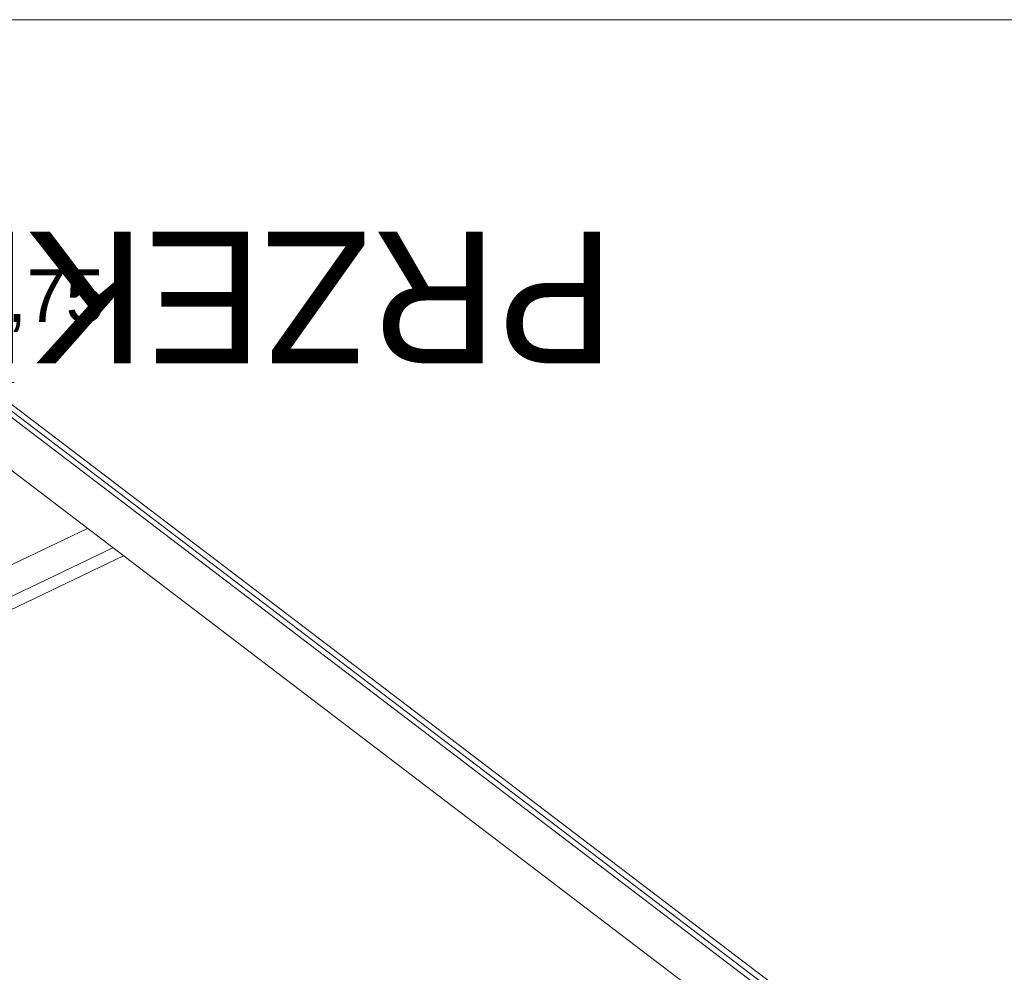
# Model space of a CAD drawing. Extents: x -396299 to -11759, y -15022 to 18278.
# Tile 154 of 204: x -97563 to -93823, y 14058 to 17678. Entities that reach past the tile are written whole.
import ezdxf

# ---------------------------------------------------------------- set-up
doc = ezdxf.new("R2010")
doc.units = 0
doc.header["$MEASUREMENT"] = 0
for name, color, linetype, lineweight in [('Arch opisy_Nr_Pióra__1', 7, 'Continuous', 25), ('ARCH TABELA_Nr_Pióra__21', 7, 'Continuous', 13), ('Arch wymiary_Nr_Pióra__21', 7, 'Continuous', 13), ('INWENT DACH_Nr_Pióra__5', 7, 'Continuous', 13), ('Inwentaryzacja Konst._Nr_Pióra__5', 7, 'Continuous', 13)]:
    doc.layers.add(name, color=color, linetype=linetype, lineweight=lineweight)
doc.layers.add('Arch wymiary', color=7, linetype='Continuous')
doc.styles.add('GENERATED_STYLE_1', font='txt')
doc.styles.add('GENERATED_STYLE_4', font='txt')

# ---------------------------------------------------------------- blocks, each defined once
blk = doc.blocks.new('Wymiary_67', base_point=(-97703.6, 16299.8))
at = {"layer": 'Arch wymiary_Nr_Pióra__21', "linetype": 'Continuous'}
blk.add_hatch(color=256, dxfattribs=at).paths.add_polyline_path([(-97703.6, 16299.8), (-97796.4, 16459.8), (-97610.8, 16459.8)], flags=0)
for p, q in [((-97703.6, 16299.8), (-97796.4, 16459.8)), ((-97796.4, 16459.8), (-97610.8, 16459.8)), ((-97610.8, 16459.8), (-97703.6, 16299.8)), ((-97703.6, 16299.8), (-97823.6, 16299.8)), ((-97703.6, 16299.8), (-97583.6, 16299.8))]:
    blk.add_line(p, q, dxfattribs=at)
at = {"layer": 'Arch wymiary_Nr_Pióra__21', "insert": (-98065, 16491.8), "char_height": 200, "attachment_point": 7, "style": 'GENERATED_STYLE_1'}
blk.add_mtext('{+19,75}', dxfattribs=at)

msp = doc.modelspace()

# ---------------------------------------------------------------- linework, layer by layer
at = {"layer": 'ARCH TABELA_Nr_Pióra__21', "linetype": 'Continuous'}
msp.add_line((-129853.6, 17678.4), (-88053.6, 17678.4), dxfattribs=at)
at = {"layer": 'INWENT DACH_Nr_Pióra__5', "linetype": 'Continuous'}
for p, q in [((-90573.6, 10869), (-97703.6, 16299.8)), ((-90593.6, 10859), (-97703.6, 16274.6))]:
    msp.add_line(p, q, dxfattribs=at)
at = {"layer": 'Inwentaryzacja Konst._Nr_Pióra__5', "linetype": 'Continuous'}
for p, q in [((-90593.6, 10833.9), (-97703.6, 16249.5)), ((-94985.7, 13978.2), (-97703.6, 16048.4)), ((-97703.6, 15554.9), (-97305.7, 15745.3)), ((-97703.6, 15434.9), (-97208.9, 15671.6)), ((-97599.9, 15434.9), (-97168.9, 15641.1))]:
    msp.add_line(p, q, dxfattribs=at)

# ---------------------------------------------------------------- block references
at = {"layer": 'Arch wymiary', "linetype": 'Continuous'}
msp.add_blockref('Wymiary_67', (-97703.6, 16299.8), dxfattribs=at)

# ---------------------------------------------------------------- texts
at = {"layer": 'Arch opisy_Nr_Pióra__1', "linetype": 'Continuous', "insert": (-104445, 16372.5), "char_height": 500, "attachment_point": 3, "rotation": 180, "style": 'GENERATED_STYLE_4'}
msp.add_mtext('{PRZEKRÓJ C-C SKALA 1:100}', dxfattribs=at)

doc.saveas('drawing.dxf')
